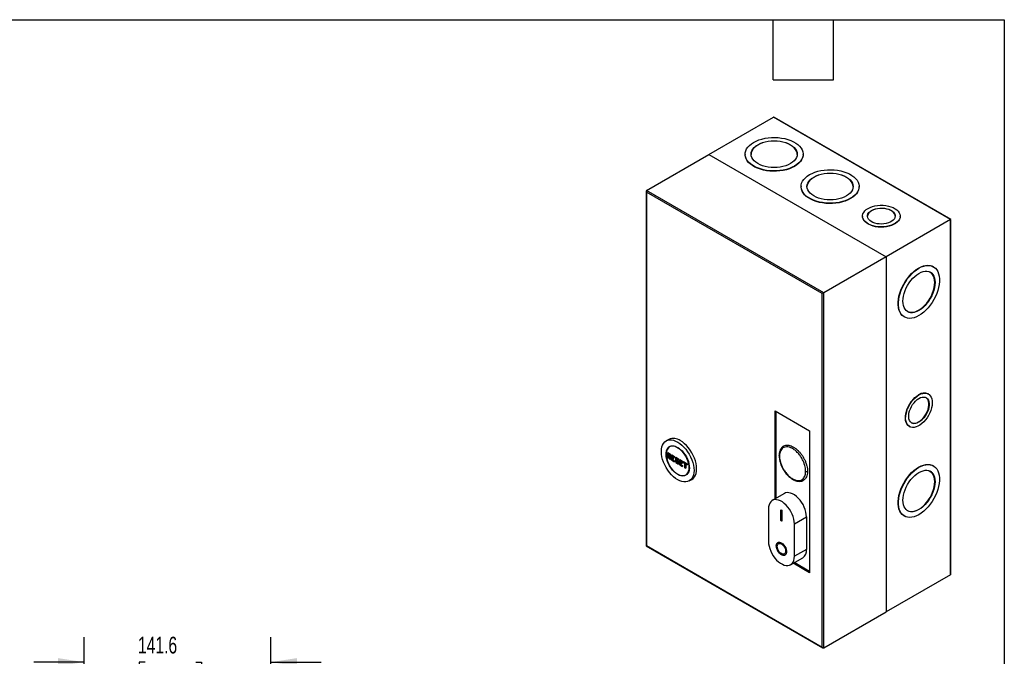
# Model space of a CAD drawing. Header units: millimetres. Extents: x 38 to 1638, y 38 to 1257.
# Tile 5 of 5: x 892 to 1638, y 774 to 1257. Entities that reach past the tile are written whole.
import ezdxf

# ---------------------------------------------------------------- set-up
doc = ezdxf.new("R2010")
doc.units = ezdxf.units.MM
doc.header["$LTSCALE"] = 6
doc.layers.add('DIMENSIONS', color=140, linetype='Continuous', lineweight=25)
doc.layers.add('TEXT', color=140, linetype='Continuous', lineweight=25)
doc.styles.add('SLDTEXTSTYLE0', font='TXT', dxfattribs={"width": 0.7})
doc.dimstyles.new('SLDDIMSTYLE1', dxfattribs={"dimtxt": 12.948047, "dimasz": 19.812, "dimexe": 0, "dimexo": 0.0625, "dimgap": 3.237012, "dimtad": 0, "dimtih": 1, "dimtoh": 1, "dimdec": 1, "dimrnd": 1e-09, "dimzin": 12, "dimdsep": 46, "dimtxsty": 'SLDTEXTSTYLE0', "dimsah": 1, "dimcen": 0.09, "dimadec": 0, "dimazin": 3, "dimtfac": 1, "dimtdec": 1, "dimtmove": 0, "dimatfit": 0, "dimfxl": 0, "dimfrac": 2, "dimtolj": 1, "dimtzin": 12, "dimarcsym": 0})

# ---------------------------------------------------------------- blocks, each defined once
blk = doc.blocks.new('_D_2')
at = {"layer": 'DIMENSIONS'}
for p, q in [((940.49, 711.24), (940.49, 788.95)), ((1082.09, 686.04), (1082.09, 788.95)), ((940.49, 769.9), (902.39, 769.9)), ((986.71, 769.9), (982.36, 769.9)), ((982.36, 769.9), (982.36, 749.32)), ((1025.19, 769.9), (1029.54, 769.9)), ((1029.54, 769.9), (1029.54, 749.32)), ((1082.09, 769.9), (1120.19, 769.9)), ((982.36, 749.32), (986.71, 749.32)), ((1029.54, 749.32), (1025.19, 749.32))]:
    blk.add_line(p, q, dxfattribs=at)
for points in [[(940.49, 769.9), (920.67, 772.95), (920.67, 766.85)], [(1082.09, 769.9), (1101.9, 766.85), (1101.9, 772.95)]]:
    blk.add_solid(points, dxfattribs=at)
at = {"layer": 'DIMENSIONS', "char_height": 12.7, "attachment_point": 1, "style": 'SLDTEXTSTYLE0'}
for s, insert in [('141.6', (981.33, 789.17)), ('5.57', (986.71, 765.7))]:
    blk.add_mtext(s, dxfattribs=dict(at, insert=insert))

msp = doc.modelspace()

# ---------------------------------------------------------------- linework, layer by layer
for p, q in [((1414.33, 1155.05), (1463.19, 1183.25)), ((1597.54, 1105.7), (1463.19, 1183.25)), ((1597.77, 1105.83), (1463.76, 1183.2)), ((1367.02, 1127.74), (1414.33, 1155.05)), ((1414.33, 1155.05), (1548.68, 1077.49)), ((1441.76, 1155.25), (1441.76, 1155.01)), ((1485.76, 1155.01), (1485.76, 1155.25)), ((1501.37, 1050.18), (1367.02, 1127.74)), ((1484.18, 1130.76), (1484.18, 1130.51)), ((1528.18, 1130.51), (1528.18, 1130.76)), ((1366.79, 1127.22), (1366.79, 858.14)), ((1500.24, 1049.53), (1367.02, 1126.43)), ((1367.02, 1126.43), (1367.02, 858.28)), ((1530.82, 1108.31), (1530.82, 1108.06)), ((1597.54, 1105.7), (1548.68, 1077.49)), ((1559.32, 1108.06), (1559.32, 1108.31)), ((1597.54, 836.24), (1597.54, 1105.7)), ((1597.77, 836.75), (1597.77, 1105.83)), ((1548.68, 1077.49), (1501.37, 1050.18)), ((1548.68, 1077.49), (1548.68, 808.03)), ((1584.58, 1069.85), (1584.36, 1069.97)), ((1500.24, 781.37), (1500.24, 1049.53)), ((1501.37, 780.72), (1501.37, 1050.18)), ((1562.35, 1031.84), (1562.56, 1031.72)), ((1580.71, 973.33), (1580.5, 973.45)), ((1464.53, 893.82), (1464.53, 960.56)), ((1464.53, 960.56), (1490.7, 945.46)), ((1465.38, 894.31), (1465.38, 960.07)), ((1566.22, 948.72), (1566.43, 948.6)), ((1490.7, 945.46), (1490.7, 837.67)), ((1383.87, 938.84), (1381.89, 937.7)), ((1385.61, 933.84), (1384.49, 933.2)), ((1383.01, 928.91), (1383.01, 924.87)), ((1383.04, 928.97), (1385.16, 927.75)), ((1383.04, 928.97), (1383.04, 928.81)), ((1383.04, 928.81), (1385.02, 927.67)), ((1383.04, 924.89), (1383.04, 928.81)), ((1384.28, 926.05), (1383.46, 926.52)), ((1383.46, 926.52), (1383.46, 924.65)), ((1383.53, 926.45), (1383.46, 926.52)), ((1383.53, 926.97), (1383.53, 928.12)), ((1383.53, 928.12), (1384.52, 927.55)), ((1383.53, 928.12), (1383.61, 928.04)), ((1383.53, 926.97), (1383.68, 927.06)), ((1384.52, 926.4), (1383.53, 926.97)), ((1383.53, 926.45), (1384.27, 926.03)), ((1383.61, 928.04), (1384.5, 927.53)), ((1383.61, 926.41), (1383.61, 924.56)), ((1383.68, 927.06), (1383.68, 928)), ((1384.5, 926.58), (1383.68, 927.06)), ((1384.27, 926.03), (1384.28, 926.05)), ((1384.27, 926.03), (1384.7, 923.9)), ((1384.72, 923.92), (1384.28, 926.05)), ((1384.52, 927.55), (1384.5, 927.53)), ((1384.5, 927.53), (1384.5, 926.5)), ((1384.5, 926.5), (1384.52, 926.4)), ((1384.52, 927.55), (1384.52, 926.4)), ((1385.02, 925.63), (1384.7, 925.81)), ((1384.7, 925.81), (1385.14, 923.68)), ((1385.02, 927.67), (1385.16, 927.75)), ((1385.02, 927.67), (1385.02, 925.63)), ((1385.16, 927.75), (1385.16, 925.54)), ((1386.12, 927.11), (1386.12, 923.08)), ((1386.15, 927.18), (1388.27, 925.95)), ((1386.15, 927.18), (1386.15, 927.01)), ((1386.15, 927.01), (1388.13, 925.87)), ((1386.15, 923.1), (1386.15, 927.01)), ((1388.13, 925.22), (1386.58, 926.12)), ((1386.58, 925.14), (1386.58, 926.12)), ((1386.65, 926.04), (1386.58, 926.12)), ((1386.65, 926.04), (1388.2, 925.14)), ((1386.72, 926), (1386.72, 925.22)), ((1388.27, 925.95), (1388.13, 925.87)), ((1388.13, 925.87), (1388.13, 925.22)), ((1388.27, 925.95), (1388.27, 925.14)), ((1383.01, 924.87), (1383.04, 924.89)), ((1383.01, 924.87), (1383.53, 924.57)), ((1383.46, 924.65), (1383.04, 924.89)), ((1383.61, 924.56), (1383.46, 924.65)), ((1384.7, 923.9), (1384.72, 923.92)), ((1384.7, 923.9), (1385.23, 923.6)), ((1385.14, 923.68), (1384.72, 923.92)), ((1384.79, 925.73), (1385.09, 925.55)), ((1384.87, 925.68), (1385.3, 923.58)), ((1385.16, 925.54), (1385.02, 925.63)), ((1386.12, 923.08), (1386.15, 923.1)), ((1386.12, 923.08), (1388.2, 921.88)), ((1388.13, 921.95), (1386.15, 923.1)), ((1386.72, 925.22), (1386.58, 925.14)), ((1387.42, 924.65), (1386.58, 925.14)), ((1386.58, 924.48), (1387.42, 923.99)), ((1386.58, 923.5), (1386.58, 924.48)), ((1386.65, 924.41), (1386.58, 924.48)), ((1386.58, 923.5), (1386.72, 923.59)), ((1386.58, 923.5), (1388.13, 922.61)), ((1386.65, 924.41), (1387.49, 923.92)), ((1386.72, 925.22), (1387.57, 924.73)), ((1386.72, 924.37), (1386.72, 923.59)), ((1386.72, 923.59), (1388.27, 922.69)), ((1387.57, 924.73), (1387.42, 924.65)), ((1387.42, 923.99), (1387.42, 924.65)), ((1387.57, 923.91), (1387.42, 923.99)), ((1387.57, 924.73), (1387.57, 923.91)), ((1388.27, 925.14), (1388.13, 925.22)), ((1388.27, 922.69), (1388.13, 922.61)), ((1388.13, 922.61), (1388.13, 921.95)), ((1388.27, 921.87), (1388.13, 921.95)), ((1388.27, 922.69), (1388.27, 921.87)), ((1389.16, 925.36), (1389.16, 922.96)), ((1389.16, 922.96), (1389.19, 922.97)), ((1389.16, 922.96), (1390.61, 922.12)), ((1389.16, 922.09), (1389.16, 921.32)), ((1389.16, 921.32), (1389.19, 921.34)), ((1389.16, 921.32), (1391.24, 920.12)), ((1389.19, 925.42), (1391.31, 924.2)), ((1389.19, 925.42), (1389.19, 925.26)), ((1389.19, 925.26), (1391.17, 924.12)), ((1389.19, 922.97), (1389.19, 925.26)), ((1390.64, 922.14), (1389.19, 922.97)), ((1389.19, 922.16), (1390.61, 921.34)), ((1389.19, 921.99), (1389.19, 922.16)), ((1389.19, 921.99), (1389.19, 921.34)), ((1389.19, 921.99), (1390.64, 921.16)), ((1391.17, 920.2), (1389.19, 921.34)), ((1391.17, 923.3), (1389.62, 924.2)), ((1389.62, 924.2), (1389.62, 923.22)), ((1389.69, 924.12), (1389.62, 924.2)), ((1389.76, 923.3), (1389.62, 923.22)), ((1389.62, 923.22), (1391.17, 922.32)), ((1389.69, 924.12), (1391.24, 923.23)), ((1389.76, 924.08), (1389.76, 923.3)), ((1389.76, 923.3), (1391.31, 922.4)), ((1390.61, 922.12), (1390.64, 922.14)), ((1390.61, 922.12), (1390.61, 921.25)), ((1390.61, 921.25), (1390.64, 921.16)), ((1390.64, 921.16), (1390.64, 922.14)), ((1391.31, 924.2), (1391.17, 924.12)), ((1391.17, 924.12), (1391.17, 923.3)), ((1391.31, 923.22), (1391.17, 923.3)), ((1391.31, 922.4), (1391.17, 922.32)), ((1391.17, 922.32), (1391.17, 920.2)), ((1391.31, 920.12), (1391.17, 920.2)), ((1391.31, 924.2), (1391.31, 923.22)), ((1391.31, 922.4), (1391.31, 920.12)), ((1392.2, 923.6), (1392.2, 919.57)), ((1392.2, 919.57), (1392.23, 919.58)), ((1392.2, 919.57), (1394.28, 918.37)), ((1392.23, 923.67), (1394.35, 922.44)), ((1392.23, 923.67), (1392.23, 923.5)), ((1392.23, 923.5), (1394.21, 922.36)), ((1392.23, 919.58), (1392.23, 923.5)), ((1394.21, 918.44), (1392.23, 919.58)), ((1394.21, 921.71), (1392.66, 922.61)), ((1392.66, 921.63), (1392.66, 922.61)), ((1392.73, 922.53), (1392.66, 922.61)), ((1392.8, 921.71), (1392.66, 921.63)), ((1393.5, 921.14), (1392.66, 921.63)), ((1392.66, 920.97), (1393.5, 920.48)), ((1392.66, 919.99), (1392.66, 920.97)), ((1392.73, 920.9), (1392.66, 920.97)), ((1392.66, 919.99), (1392.8, 920.07)), ((1392.66, 919.99), (1394.21, 919.09)), ((1392.73, 922.53), (1394.28, 921.63)), ((1392.73, 920.9), (1393.58, 920.41)), ((1392.8, 922.49), (1392.8, 921.71)), ((1392.8, 921.71), (1393.65, 921.22)), ((1392.8, 920.86), (1392.8, 920.07)), ((1392.8, 920.07), (1394.35, 919.18)), ((1393.65, 921.22), (1393.5, 921.14)), ((1393.5, 920.48), (1393.5, 921.14)), ((1393.65, 920.4), (1393.5, 920.48)), ((1393.65, 921.22), (1393.65, 920.4)), ((1394.35, 922.44), (1394.21, 922.36)), ((1394.21, 922.36), (1394.21, 921.71)), ((1394.35, 921.63), (1394.21, 921.71)), ((1394.35, 919.18), (1394.21, 919.09)), ((1394.21, 919.09), (1394.21, 918.44)), ((1394.35, 918.36), (1394.21, 918.44)), ((1394.35, 922.44), (1394.35, 921.63)), ((1394.35, 919.18), (1394.35, 918.36)), ((1395.03, 921.97), (1395.03, 921.2)), ((1395.03, 921.2), (1395.06, 921.22)), ((1395.03, 921.2), (1396.09, 920.59)), ((1395.06, 922.03), (1397.89, 920.4)), ((1395.06, 922.03), (1395.06, 921.87)), ((1395.06, 921.87), (1397.75, 920.32)), ((1395.06, 921.22), (1395.06, 921.87)), ((1396.12, 920.61), (1395.06, 921.22)), ((1396.09, 920.59), (1396.12, 920.61)), ((1396.09, 920.59), (1396.09, 917.32)), ((1396.12, 917.34), (1396.12, 920.61)), ((1397.75, 919.67), (1396.69, 920.28)), ((1396.69, 920.28), (1396.69, 917.01)), ((1396.76, 920.2), (1396.69, 920.28)), ((1396.76, 920.2), (1397.82, 919.59)), ((1396.83, 920.16), (1396.83, 916.93)), ((1397.89, 920.4), (1397.75, 920.32)), ((1397.75, 920.32), (1397.75, 919.67)), ((1397.89, 919.59), (1397.75, 919.67)), ((1397.89, 920.4), (1397.89, 919.59)), ((1584.58, 918.79), (1584.36, 918.91)), ((1396.09, 917.32), (1396.12, 917.34)), ((1396.09, 917.32), (1396.76, 916.94)), ((1396.69, 917.01), (1396.12, 917.34)), ((1396.69, 917.01), (1396.83, 916.93)), ((1396.79, 911.89), (1397.9, 912.54)), ((1399.39, 907.39), (1401.37, 908.53)), ((1471.51, 897.85), (1462.32, 892.54)), ((1459.44, 886.18), (1459.44, 861.52)), ((1468.92, 885.52), (1469.62, 885.11)), ((1468.92, 877.36), (1468.92, 885.52)), ((1468.99, 885.48), (1468.99, 877.4)), ((1469.62, 885.11), (1469.62, 876.95)), ((1468.92, 877.36), (1468.99, 877.4)), ((1469.62, 876.95), (1468.92, 877.36)), ((1468.99, 877.4), (1469.62, 877.03)), ((1479.1, 874.83), (1488.29, 880.13)), ((1479.1, 850.17), (1479.1, 874.83)), ((1488.29, 880.13), (1488.29, 855.47)), ((1562.35, 880.78), (1562.56, 880.66)), ((1467.09, 859.86), (1467.02, 859.82)), ((1366.79, 858.14), (1500.81, 780.78)), ((1367.02, 858.28), (1500.24, 781.37)), ((1471.52, 852.03), (1471.59, 852.07)), ((1488.29, 855.47), (1479.1, 850.17)), ((1476.22, 843.8), (1485.41, 849.11)), ((1490.7, 837.67), (1478.15, 844.92)), ((1490.7, 838.65), (1479, 845.41)), ((1597.54, 836.24), (1548.68, 808.03)), ((1501.37, 780.72), (1548.68, 808.03))]:
    msp.add_line(p, q)
at = {"flags": 128}
for points in [[(1448.2, 1164.23), (1450.11, 1165.21), (1452.21, 1166.06), (1454.46, 1166.76), (1456.84, 1167.31), (1459.31, 1167.69), (1461.84, 1167.9), (1464.4, 1167.95), (1466.94, 1167.82), (1469.45, 1167.52), (1471.88, 1167.05), (1474.2, 1166.43), (1476.37, 1165.66), (1478.38, 1164.74), (1480.19, 1163.69), (1481.78, 1162.54), (1483.12, 1161.28), (1484.2, 1159.94), (1485.01, 1158.54), (1485.52, 1157.09), (1485.75, 1155.62), (1485.67, 1154.14), (1485.3, 1152.68), (1484.64, 1151.26), (1483.69, 1149.88), (1482.48, 1148.58), (1481.01, 1147.37), (1479.31, 1146.27), (1477.4, 1145.29), (1475.31, 1144.44), (1473.05, 1143.74), (1470.68, 1143.2), (1468.2, 1142.81), (1465.67, 1142.6), (1463.12, 1142.56), (1460.57, 1142.69), (1458.06, 1142.98), (1455.63, 1143.45), (1453.31, 1144.07), (1451.14, 1144.85), (1449.13, 1145.76), (1447.32, 1146.81), (1445.73, 1147.97), (1444.39, 1149.22), (1443.31, 1150.56), (1442.51, 1151.96), (1441.99, 1153.41), (1441.77, 1154.88), (1441.84, 1156.36), (1442.21, 1157.82), (1442.87, 1159.25), (1443.82, 1160.62), (1445.03, 1161.92), (1446.5, 1163.13), (1448.2, 1164.23)], [(1451.38, 1162.4), (1453.1, 1163.27), (1455.01, 1164), (1457.06, 1164.59), (1459.23, 1165.01), (1461.47, 1165.27), (1463.76, 1165.35), (1466.04, 1165.27), (1468.29, 1165.01), (1470.45, 1164.59), (1472.51, 1164), (1474.41, 1163.27), (1476.13, 1162.4), (1477.64, 1161.4), (1478.91, 1160.3), (1479.92, 1159.12), (1480.66, 1157.87), (1481.11, 1156.57), (1481.26, 1155.25), (1481.11, 1153.93), (1480.66, 1152.64), (1479.92, 1151.39), (1478.91, 1150.2), (1477.64, 1149.1), (1476.13, 1148.11), (1474.41, 1147.24), (1472.51, 1146.5), (1470.45, 1145.92), (1468.29, 1145.49), (1466.04, 1145.24), (1463.76, 1145.15), (1461.47, 1145.24), (1459.23, 1145.49), (1457.06, 1145.92), (1455.01, 1146.5), (1453.1, 1147.24), (1451.38, 1148.11), (1449.87, 1149.1), (1448.6, 1150.2), (1447.59, 1151.39), (1446.85, 1152.64), (1446.41, 1153.93), (1446.26, 1155.25), (1446.41, 1156.57), (1446.85, 1157.87), (1447.59, 1159.12), (1448.6, 1160.3), (1449.87, 1161.4), (1451.38, 1162.4)], [(1481.25, 1155.13), (1481.11, 1156.33), (1480.66, 1157.62), (1479.92, 1158.87), (1478.91, 1160.06), (1477.64, 1161.16), (1476.13, 1162.15), (1474.41, 1163.02), (1472.51, 1163.76), (1470.45, 1164.34), (1468.29, 1164.76), (1466.04, 1165.02), (1463.76, 1165.11), (1461.47, 1165.02), (1459.23, 1164.76), (1457.06, 1164.34), (1455.01, 1163.76), (1453.1, 1163.02), (1451.38, 1162.15)], [(1485.76, 1155.01), (1485.67, 1153.9), (1485.3, 1152.44), (1484.64, 1151.01), (1483.69, 1149.64), (1482.48, 1148.34), (1481.01, 1147.13), (1479.31, 1146.03), (1477.4, 1145.04), (1475.31, 1144.2), (1473.05, 1143.5), (1470.68, 1142.95), (1468.2, 1142.57), (1465.67, 1142.35), (1463.12, 1142.31), (1460.57, 1142.44), (1458.06, 1142.74), (1455.63, 1143.2), (1453.31, 1143.83), (1451.14, 1144.6), (1449.13, 1145.52), (1447.32, 1146.56), (1445.73, 1147.72), (1444.39, 1148.98), (1443.31, 1150.32), (1442.51, 1151.72), (1441.99, 1153.17), (1441.77, 1154.64), (1441.76, 1155.01)], [(1490.63, 1139.74), (1492.54, 1140.72), (1494.63, 1141.57), (1496.88, 1142.27), (1499.26, 1142.81), (1501.73, 1143.2), (1504.26, 1143.41), (1506.82, 1143.45), (1509.37, 1143.33), (1511.88, 1143.03), (1514.3, 1142.56), (1516.62, 1141.94), (1518.8, 1141.16), (1520.81, 1140.25), (1522.62, 1139.2), (1524.2, 1138.04), (1525.55, 1136.79), (1526.63, 1135.45), (1527.43, 1134.05), (1527.95, 1132.6), (1528.17, 1131.13), (1528.1, 1129.65), (1527.73, 1128.19), (1527.07, 1126.76), (1526.12, 1125.39), (1524.91, 1124.09), (1523.44, 1122.88), (1521.74, 1121.78), (1519.83, 1120.8), (1517.73, 1119.95), (1515.48, 1119.25), (1513.1, 1118.7), (1510.63, 1118.32), (1508.1, 1118.11), (1505.54, 1118.06), (1502.99, 1118.19), (1500.49, 1118.49), (1498.06, 1118.96), (1495.74, 1119.58), (1493.56, 1120.36), (1491.56, 1121.27), (1489.75, 1122.32), (1488.16, 1123.47), (1486.82, 1124.73), (1485.74, 1126.07), (1484.93, 1127.47), (1484.41, 1128.92), (1484.19, 1130.39), (1484.27, 1131.87), (1484.64, 1133.33), (1485.3, 1134.75), (1486.24, 1136.13), (1487.46, 1137.43), (1488.93, 1138.64), (1490.63, 1139.74)], [(1493.81, 1137.9), (1495.53, 1138.77), (1497.43, 1139.51), (1499.49, 1140.09), (1501.65, 1140.52), (1503.9, 1140.78), (1506.18, 1140.86), (1508.47, 1140.78), (1510.71, 1140.52), (1512.88, 1140.09), (1514.93, 1139.51), (1516.84, 1138.77), (1518.56, 1137.9), (1520.07, 1136.91), (1521.34, 1135.81), (1522.35, 1134.63), (1523.09, 1133.37), (1523.53, 1132.08), (1523.68, 1130.76), (1523.53, 1129.44), (1523.09, 1128.14), (1522.35, 1126.89), (1521.34, 1125.71), (1520.07, 1124.61), (1518.56, 1123.62), (1516.84, 1122.74), (1514.93, 1122.01), (1512.88, 1121.43), (1510.71, 1121), (1508.47, 1120.74), (1506.18, 1120.66), (1503.9, 1120.74), (1501.65, 1121), (1499.49, 1121.43), (1497.43, 1122.01), (1495.53, 1122.74), (1493.81, 1123.62), (1492.3, 1124.61), (1491.03, 1125.71), (1490.01, 1126.89), (1489.28, 1128.14), (1488.83, 1129.44), (1488.68, 1130.76), (1488.83, 1132.08), (1489.28, 1133.37), (1490.01, 1134.63), (1491.03, 1135.81), (1492.3, 1136.91), (1493.81, 1137.9)], [(1523.68, 1130.64), (1523.53, 1131.83), (1523.09, 1133.13), (1522.35, 1134.38), (1521.34, 1135.57), (1520.07, 1136.66), (1518.56, 1137.66), (1516.84, 1138.53), (1514.93, 1139.26), (1512.88, 1139.85), (1510.71, 1140.27), (1508.47, 1140.53), (1506.18, 1140.62), (1503.9, 1140.53), (1501.65, 1140.27), (1499.49, 1139.85), (1497.43, 1139.26), (1495.53, 1138.53), (1493.81, 1137.66)], [(1528.18, 1130.51), (1528.1, 1129.41), (1527.73, 1127.95), (1527.07, 1126.52), (1526.12, 1125.15), (1524.91, 1123.85), (1523.44, 1122.64), (1521.74, 1121.53), (1519.83, 1120.55), (1517.73, 1119.7), (1515.48, 1119), (1513.1, 1118.46), (1510.63, 1118.08), (1508.1, 1117.86), (1505.54, 1117.82), (1502.99, 1117.95), (1500.49, 1118.25), (1498.06, 1118.71), (1495.74, 1119.34), (1493.56, 1120.11), (1491.56, 1121.03), (1489.75, 1122.07), (1488.16, 1123.23), (1486.82, 1124.49), (1485.74, 1125.83), (1484.93, 1127.23), (1484.41, 1128.67), (1484.19, 1130.14), (1484.18, 1130.51)], [(1535, 1114.12), (1536.57, 1114.91), (1538.33, 1115.55), (1540.23, 1116.04), (1542.23, 1116.37), (1544.29, 1116.52), (1546.37, 1116.5), (1548.42, 1116.3), (1550.41, 1115.94), (1552.27, 1115.41), (1553.99, 1114.73), (1555.51, 1113.91), (1556.81, 1112.97), (1557.86, 1111.94), (1558.64, 1110.82), (1559.13, 1109.65), (1559.32, 1108.46), (1559.21, 1107.26), (1558.79, 1106.08), (1558.08, 1104.95), (1557.1, 1103.9), (1555.86, 1102.93), (1554.39, 1102.08), (1552.72, 1101.37), (1550.88, 1100.8), (1548.93, 1100.39), (1546.89, 1100.15), (1544.81, 1100.08), (1542.74, 1100.19), (1540.72, 1100.48), (1538.79, 1100.92), (1536.99, 1101.53), (1535.37, 1102.28), (1533.96, 1103.16), (1532.78, 1104.15), (1531.86, 1105.23), (1531.22, 1106.37), (1530.88, 1107.56), (1530.84, 1108.76), (1531.11, 1109.95), (1531.67, 1111.11), (1532.52, 1112.2), (1533.64, 1113.22), (1535, 1114.12)], [(1537.63, 1112.61), (1538.99, 1113.27), (1540.53, 1113.79), (1542.2, 1114.16), (1543.96, 1114.35), (1545.74, 1114.37), (1547.51, 1114.22), (1549.21, 1113.9), (1550.78, 1113.42), (1552.2, 1112.78), (1553.4, 1112.03), (1554.37, 1111.16), (1555.07, 1110.21), (1555.49, 1109.21), (1555.6, 1108.18), (1555.41, 1107.15), (1554.92, 1106.16), (1554.15, 1105.23), (1553.12, 1104.39), (1551.86, 1103.66), (1550.4, 1103.07), (1548.79, 1102.62), (1547.07, 1102.34), (1545.3, 1102.23), (1543.51, 1102.3), (1541.78, 1102.54), (1540.13, 1102.94), (1538.63, 1103.5), (1537.32, 1104.2), (1536.23, 1105.01), (1535.39, 1105.92), (1534.83, 1106.9), (1534.57, 1107.92), (1534.6, 1108.95), (1534.94, 1109.96), (1535.57, 1110.93), (1536.48, 1111.82), (1537.63, 1112.61)], [(1555.6, 1108.19), (1555.49, 1108.96), (1555.07, 1109.97), (1554.37, 1110.91), (1553.4, 1111.78), (1552.2, 1112.54), (1550.78, 1113.17), (1549.21, 1113.65), (1547.51, 1113.98), (1545.74, 1114.13), (1543.96, 1114.11), (1542.2, 1113.91), (1540.53, 1113.55), (1538.99, 1113.03), (1537.63, 1112.36)], [(1559.32, 1108.06), (1559.21, 1107.01), (1558.79, 1105.84), (1558.08, 1104.71), (1557.1, 1103.65), (1555.86, 1102.69), (1554.39, 1101.84), (1552.72, 1101.12), (1550.88, 1100.55), (1548.93, 1100.14), (1546.89, 1099.9), (1544.81, 1099.84), (1542.74, 1099.95), (1540.72, 1100.23), (1538.79, 1100.68), (1536.99, 1101.29), (1535.37, 1102.04), (1533.96, 1102.92), (1532.78, 1103.91), (1531.86, 1104.98), (1531.22, 1106.13), (1530.88, 1107.31), (1530.82, 1108.06)], [(1562.35, 1031.84), (1562.03, 1032.03), (1560.87, 1032.96), (1559.88, 1034.14), (1559.06, 1035.54), (1558.44, 1037.14), (1558.03, 1038.94), (1557.82, 1040.89), (1557.82, 1042.98), (1558.03, 1045.18), (1558.44, 1047.45), (1559.06, 1049.78), (1559.88, 1052.11), (1560.87, 1054.43), (1562.03, 1056.71), (1563.35, 1058.9), (1564.8, 1060.99), (1566.37, 1062.94), (1568.03, 1064.73), (1569.77, 1066.33), (1571.55, 1067.72), (1573.36, 1068.88)], [(1573.57, 1068.76), (1575.38, 1069.68), (1577.16, 1070.35), (1578.89, 1070.75), (1580.56, 1070.88), (1582.12, 1070.74), (1583.58, 1070.33), (1584.89, 1069.66), (1586.06, 1068.73), (1587.05, 1067.56), (1587.86, 1066.16), (1588.48, 1064.55), (1588.9, 1062.76), (1589.11, 1060.8), (1589.11, 1058.71), (1588.9, 1056.51), (1588.48, 1054.24), (1587.86, 1051.92), (1587.05, 1049.58), (1586.06, 1047.26), (1584.89, 1044.99), (1583.58, 1042.79), (1582.12, 1040.7), (1580.56, 1038.75), (1578.89, 1036.97), (1577.16, 1035.37), (1575.38, 1033.97), (1573.57, 1032.81), (1571.76, 1031.89), (1569.98, 1031.22), (1568.25, 1030.82), (1566.58, 1030.69), (1565.01, 1030.83), (1563.56, 1031.24), (1562.25, 1031.91), (1561.08, 1032.84), (1560.09, 1034.01), (1559.27, 1035.41), (1558.66, 1037.02), (1558.24, 1038.81), (1558.03, 1040.77), (1558.03, 1042.86), (1558.24, 1045.06), (1558.66, 1047.33), (1559.27, 1049.65), (1560.09, 1051.99), (1561.08, 1054.31), (1562.25, 1056.59), (1563.56, 1058.78), (1565.01, 1060.87), (1566.58, 1062.82), (1568.25, 1064.6), (1569.98, 1066.21), (1571.76, 1067.6), (1573.57, 1068.76)], [(1573.36, 1068.88), (1575.16, 1069.81), (1576.95, 1070.47), (1578.68, 1070.87), (1580.34, 1071.01), (1581.91, 1070.87), (1583.36, 1070.46), (1584.36, 1069.97)], [(1573.57, 1064.86), (1575.16, 1065.66), (1576.72, 1066.2), (1578.23, 1066.48), (1579.66, 1066.49), (1580.99, 1066.23), (1582.19, 1065.71), (1583.24, 1064.94), (1584.12, 1063.92), (1584.83, 1062.67), (1585.34, 1061.22), (1585.65, 1059.6), (1585.76, 1057.82), (1585.65, 1055.92), (1585.34, 1053.94), (1584.83, 1051.9), (1584.12, 1049.84), (1583.24, 1047.8), (1582.19, 1045.81), (1580.99, 1043.9), (1579.66, 1042.11), (1578.23, 1040.48), (1576.72, 1039.01), (1575.16, 1037.75), (1573.57, 1036.71), (1571.98, 1035.91), (1570.41, 1035.37), (1568.91, 1035.09), (1567.48, 1035.08), (1566.15, 1035.34), (1564.95, 1035.86), (1563.9, 1036.64), (1563.01, 1037.65), (1562.31, 1038.9), (1561.8, 1040.35), (1561.49, 1041.97), (1561.38, 1043.75), (1561.49, 1045.65), (1561.8, 1047.63), (1562.31, 1049.67), (1563.01, 1051.73), (1563.9, 1053.77), (1564.95, 1055.76), (1566.15, 1057.67), (1567.48, 1059.46), (1568.91, 1061.1), (1570.41, 1062.56), (1571.98, 1063.82), (1573.57, 1064.86)], [(1564.85, 1035.92), (1565.94, 1035.46), (1567.26, 1035.2), (1568.69, 1035.21), (1570.2, 1035.49), (1571.77, 1036.04), (1573.36, 1036.83), (1574.95, 1037.87), (1576.51, 1039.13), (1578.02, 1040.6), (1579.45, 1042.24), (1580.78, 1044.03), (1581.98, 1045.93), (1583.03, 1047.92), (1583.91, 1049.96), (1584.62, 1052.02), (1585.13, 1054.06), (1585.44, 1056.05), (1585.55, 1057.94), (1585.44, 1059.72), (1585.13, 1061.35), (1584.62, 1062.79), (1583.91, 1064.04), (1583.03, 1065.06), (1582.08, 1065.77)], [(1566.22, 948.72), (1566.09, 948.8), (1565.15, 949.56), (1564.38, 950.57), (1563.8, 951.81), (1563.43, 953.24), (1563.27, 954.84), (1563.32, 956.57), (1563.59, 958.4), (1564.06, 960.28), (1564.74, 962.19), (1565.6, 964.07), (1566.62, 965.88), (1567.79, 967.6), (1569.07, 969.17), (1570.45, 970.57), (1571.89, 971.77), (1573.36, 972.75)], [(1573.57, 972.63), (1575.04, 973.35), (1576.48, 973.81), (1577.86, 974), (1579.14, 973.91), (1580.31, 973.54), (1581.33, 972.9), (1582.19, 972.01), (1582.86, 970.89), (1583.34, 969.55), (1583.61, 968.03), (1583.66, 966.36), (1583.5, 964.58), (1583.13, 962.72), (1582.55, 960.82), (1581.78, 958.92), (1580.84, 957.07), (1579.74, 955.3), (1578.51, 953.65), (1577.18, 952.16), (1575.76, 950.85), (1574.31, 949.76), (1572.83, 948.91), (1571.37, 948.32), (1569.96, 947.99), (1568.63, 947.95), (1567.4, 948.18), (1566.3, 948.68), (1565.36, 949.44), (1564.59, 950.45), (1564.01, 951.68), (1563.64, 953.12), (1563.48, 954.72), (1563.53, 956.45), (1563.8, 958.28), (1564.28, 960.16), (1564.95, 962.06), (1565.81, 963.94), (1566.83, 965.76), (1568, 967.47), (1569.28, 969.05), (1570.66, 970.45), (1572.1, 971.65), (1573.57, 972.63)], [(1573.57, 969.96), (1574.85, 970.57), (1576.1, 970.93), (1577.27, 971.01), (1578.35, 970.82), (1579.3, 970.36), (1580.09, 969.65), (1580.7, 968.69), (1581.12, 967.53), (1581.33, 966.19), (1581.33, 964.7), (1581.12, 963.12), (1580.7, 961.47), (1580.09, 959.81), (1579.3, 958.18), (1578.35, 956.63), (1577.27, 955.2), (1576.1, 953.92), (1574.85, 952.84), (1573.57, 951.98), (1572.29, 951.36), (1571.04, 951), (1569.86, 950.92), (1568.79, 951.11), (1567.84, 951.57), (1567.05, 952.29), (1566.44, 953.24), (1566.02, 954.4), (1565.81, 955.74), (1565.81, 957.23), (1566.02, 958.82), (1566.44, 960.46), (1567.05, 962.12), (1567.84, 963.75), (1568.79, 965.3), (1569.86, 966.73), (1571.04, 968.01), (1572.29, 969.09), (1573.57, 969.96)], [(1567.96, 951.49), (1568.58, 951.23), (1569.65, 951.04), (1570.83, 951.13), (1572.08, 951.48), (1573.36, 952.1), (1574.64, 952.96), (1575.89, 954.04), (1577.06, 955.32), (1578.14, 956.75), (1579.09, 958.31), (1579.88, 959.93), (1580.49, 961.59), (1580.9, 963.24), (1581.12, 964.83), (1581.12, 966.31), (1580.9, 967.65), (1580.49, 968.82), (1579.88, 969.77), (1579.09, 970.48), (1578.97, 970.56)], [(1390.64, 936.83), (1392.26, 935.78), (1393.84, 934.5), (1395.38, 933.01), (1396.83, 931.35), (1398.17, 929.53), (1399.39, 927.6), (1400.46, 925.58), (1401.36, 923.5), (1402.07, 921.41), (1402.59, 919.34), (1402.91, 917.33), (1403.02, 915.4), (1402.91, 913.6), (1402.59, 911.95), (1402.07, 910.48), (1401.36, 909.21), (1400.46, 908.18), (1399.39, 907.39), (1398.17, 906.86), (1396.83, 906.6), (1395.38, 906.61), (1393.84, 906.89), (1392.26, 907.44), (1390.64, 908.26), (1389.03, 909.31), (1387.44, 910.59), (1385.91, 912.08), (1384.45, 913.74), (1383.11, 915.56), (1381.89, 917.49), (1380.82, 919.51), (1379.92, 921.59), (1379.21, 923.68), (1378.69, 925.75), (1378.37, 927.76), (1378.27, 929.69), (1378.37, 931.49), (1378.69, 933.14), (1379.21, 934.61), (1379.92, 935.88), (1380.82, 936.91), (1381.89, 937.7), (1383.11, 938.23), (1384.45, 938.49), (1385.91, 938.48), (1387.44, 938.2), (1389.03, 937.64), (1390.64, 936.83)], [(1390.64, 912.34), (1389.29, 913.24), (1387.97, 914.35), (1386.72, 915.66), (1385.56, 917.13), (1384.51, 918.73), (1383.61, 920.41), (1382.88, 922.15), (1382.32, 923.9), (1381.96, 925.61), (1381.81, 927.25), (1381.86, 928.78), (1382.12, 930.17), (1382.58, 931.38), (1383.22, 932.38), (1384.04, 933.14), (1385.02, 933.67), (1386.12, 933.93), (1387.34, 933.92), (1388.63, 933.65), (1389.96, 933.11), (1391.32, 932.33), (1392.65, 931.32), (1393.95, 930.1), (1395.16, 928.71), (1396.26, 927.17), (1397.24, 925.53), (1398.06, 923.81), (1398.71, 922.06), (1399.16, 920.33), (1399.42, 918.65), (1399.47, 917.05), (1399.32, 915.59), (1398.96, 914.29), (1398.41, 913.19), (1397.67, 912.3), (1396.77, 911.65), (1395.73, 911.26), (1394.56, 911.13), (1393.31, 911.27), (1391.99, 911.68), (1390.64, 912.34)], [(1381.94, 927.57), (1382.05, 925.93), (1382.37, 924.22), (1382.89, 922.46), (1383.6, 920.7), (1384.49, 918.99), (1385.53, 917.37), (1386.69, 915.88), (1387.95, 914.54), (1389.28, 913.41), (1390.64, 912.5), (1392, 911.84), (1393.33, 911.44), (1394.59, 911.32), (1395.75, 911.47), (1396.79, 911.89), (1397.68, 912.58), (1398.39, 913.51), (1398.91, 914.67), (1399.23, 916.01), (1399.34, 917.52), (1399.23, 919.16), (1398.91, 920.87), (1398.39, 922.63), (1397.68, 924.39), (1396.79, 926.1), (1395.75, 927.72), (1394.59, 929.21), (1393.33, 930.54), (1392, 931.68), (1390.64, 932.59), (1389.28, 933.25), (1387.95, 933.65), (1386.69, 933.77), (1385.53, 933.62), (1384.49, 933.2), (1383.6, 932.51), (1382.89, 931.58), (1382.37, 930.42), (1382.05, 929.07), (1381.94, 927.57)], [(1401.37, 908.53), (1401.37, 908.53), (1402.44, 909.32), (1403.34, 910.36), (1404.05, 911.62), (1404.57, 913.09), (1404.89, 914.74), (1405, 916.54), (1404.89, 918.47), (1404.57, 920.49), (1404.05, 922.56), (1403.34, 924.65), (1402.44, 926.72), (1401.37, 928.74), (1400.15, 930.68), (1398.81, 932.49), (1397.36, 934.16), (1395.82, 935.64), (1394.24, 936.92), (1392.62, 937.98)], [(1573.57, 917.7), (1575.38, 918.62), (1577.16, 919.29), (1578.89, 919.69), (1580.56, 919.82), (1582.12, 919.68), (1583.58, 919.27), (1584.89, 918.6), (1586.06, 917.67), (1587.05, 916.5), (1587.86, 915.1), (1588.48, 913.49), (1588.9, 911.7), (1589.11, 909.74), (1589.11, 907.65), (1588.9, 905.45), (1588.48, 903.18), (1587.86, 900.86), (1587.05, 898.52), (1586.06, 896.2), (1584.89, 893.93), (1583.58, 891.73), (1582.12, 889.64), (1580.56, 887.69), (1578.89, 885.91), (1577.16, 884.31), (1575.38, 882.91), (1573.57, 881.75), (1571.76, 880.83), (1569.98, 880.16), (1568.25, 879.76), (1566.58, 879.63), (1565.01, 879.77), (1563.56, 880.18), (1562.25, 880.85), (1561.08, 881.78), (1560.09, 882.95), (1559.27, 884.35), (1558.66, 885.96), (1558.24, 887.75), (1558.03, 889.71), (1558.03, 891.8), (1558.24, 894), (1558.66, 896.27), (1559.27, 898.59), (1560.09, 900.93), (1561.08, 903.25), (1562.25, 905.53), (1563.56, 907.72), (1565.01, 909.81), (1566.58, 911.76), (1568.25, 913.54), (1569.98, 915.15), (1571.76, 916.54), (1573.57, 917.7)], [(1573.36, 917.82), (1575.16, 918.75), (1576.95, 919.41), (1578.68, 919.81), (1580.34, 919.95), (1581.91, 919.81), (1583.36, 919.4), (1584.36, 918.91)], [(1562.35, 880.78), (1562.03, 880.97), (1560.87, 881.9), (1559.88, 883.08), (1559.06, 884.48), (1558.44, 886.08), (1558.03, 887.88), (1557.82, 889.83), (1557.82, 891.92), (1558.03, 894.12), (1558.44, 896.39), (1559.06, 898.72), (1559.88, 901.05), (1560.87, 903.37), (1562.03, 905.65), (1563.35, 907.84), (1564.8, 909.93), (1566.37, 911.88), (1568.03, 913.67), (1569.77, 915.27), (1571.55, 916.66), (1573.36, 917.82)], [(1573.57, 913.8), (1575.16, 914.6), (1576.72, 915.14), (1578.23, 915.42), (1579.66, 915.43), (1580.99, 915.17), (1582.19, 914.65), (1583.24, 913.88), (1584.12, 912.86), (1584.83, 911.61), (1585.34, 910.16), (1585.65, 908.54), (1585.76, 906.76), (1585.65, 904.86), (1585.34, 902.88), (1584.83, 900.84), (1584.12, 898.78), (1583.24, 896.74), (1582.19, 894.75), (1580.99, 892.84), (1579.66, 891.05), (1578.23, 889.41), (1576.72, 887.95), (1575.16, 886.69), (1573.57, 885.65), (1571.98, 884.85), (1570.41, 884.31), (1568.91, 884.03), (1567.48, 884.02), (1566.15, 884.28), (1564.95, 884.8), (1563.9, 885.58), (1563.01, 886.59), (1562.31, 887.84), (1561.8, 889.29), (1561.49, 890.91), (1561.38, 892.69), (1561.49, 894.59), (1561.8, 896.57), (1562.31, 898.61), (1563.01, 900.67), (1563.9, 902.71), (1564.95, 904.7), (1566.15, 906.61), (1567.48, 908.4), (1568.91, 910.04), (1570.41, 911.5), (1571.98, 912.76), (1573.57, 913.8)], [(1564.85, 884.86), (1565.94, 884.4), (1567.26, 884.14), (1568.69, 884.15), (1570.2, 884.43), (1571.77, 884.98), (1573.36, 885.77), (1574.95, 886.81), (1576.51, 888.07), (1578.02, 889.54), (1579.45, 891.18), (1580.78, 892.97), (1581.98, 894.87), (1583.03, 896.86), (1583.91, 898.9), (1584.62, 900.96), (1585.13, 903), (1585.44, 904.99), (1585.55, 906.88), (1585.44, 908.66), (1585.13, 910.29), (1584.62, 911.73), (1583.91, 912.98), (1583.03, 914), (1582.08, 914.71)], [(1488.29, 880.13), (1488.18, 881.89), (1487.86, 883.73), (1487.32, 885.62), (1486.58, 887.51), (1485.67, 889.37), (1484.59, 891.14), (1483.38, 892.8), (1482.05, 894.3), (1480.65, 895.61), (1479.2, 896.7), (1477.73, 897.55), (1476.28, 898.14), (1474.87, 898.45), (1473.55, 898.47), (1472.34, 898.22), (1471.51, 897.85)], [(1479.1, 874.83), (1478.99, 876.58), (1478.66, 878.42), (1478.13, 880.31), (1477.39, 882.21), (1476.48, 884.06), (1475.4, 885.84), (1474.19, 887.49), (1472.86, 888.99), (1471.46, 890.3), (1470.01, 891.4), (1468.54, 892.24), (1467.08, 892.83), (1465.68, 893.14), (1464.36, 893.17), (1463.14, 892.91), (1462.07, 892.38), (1461.15, 891.58), (1460.42, 890.54), (1459.88, 889.27), (1459.55, 887.8), (1459.44, 886.18)], [(1459.44, 861.52), (1459.55, 859.76), (1459.88, 857.92), (1460.42, 856.03), (1461.15, 854.14), (1462.07, 852.28), (1463.14, 850.51), (1464.36, 848.85), (1465.68, 847.35), (1467.08, 846.04), (1468.54, 844.95), (1470.01, 844.1), (1471.46, 843.51), (1472.86, 843.2), (1474.19, 843.18), (1475.4, 843.43), (1476.48, 843.96), (1477.39, 844.76), (1478.13, 845.81), (1478.66, 847.07), (1478.99, 848.54), (1479.1, 850.17)], [(1465.38, 858.17), (1465.49, 859.14), (1465.8, 859.95), (1466.29, 860.53), (1466.95, 860.87), (1467.73, 860.94), (1468.6, 860.74), (1469.5, 860.28), (1470.39, 859.58), (1471.22, 858.69), (1471.94, 857.65), (1472.52, 856.52), (1472.93, 855.35), (1473.13, 854.21), (1473.13, 853.17), (1472.93, 852.28), (1472.52, 851.58), (1471.94, 851.12), (1471.22, 850.91), (1470.39, 850.98), (1469.5, 851.31), (1468.6, 851.89), (1467.73, 852.69), (1466.95, 853.66), (1466.29, 854.76), (1465.8, 855.91), (1465.49, 857.07), (1465.38, 858.17)], [(1466.09, 857.76), (1466.2, 858.65), (1466.52, 859.35), (1467.02, 859.82), (1467.68, 860.02), (1468.45, 859.95), (1469.27, 859.6), (1470.09, 859), (1470.86, 858.19), (1471.52, 857.22), (1472.03, 856.17), (1472.34, 855.1), (1472.45, 854.09), (1472.34, 853.2), (1472.03, 852.5), (1471.52, 852.03), (1470.86, 851.82), (1470.09, 851.9), (1469.27, 852.25), (1468.45, 852.85), (1467.68, 853.66), (1467.02, 854.62), (1466.52, 855.68), (1466.2, 856.75), (1466.09, 857.76)], [(1467.09, 859.86), (1467.75, 860.06), (1468.52, 859.99), (1469.34, 859.64), (1470.17, 859.04), (1470.93, 858.23), (1471.59, 857.26), (1472.1, 856.21), (1472.42, 855.14), (1472.52, 854.13), (1472.42, 853.24), (1472.1, 852.54), (1471.59, 852.07), (1471.59, 852.07)], [(1465.45, 858.21), (1465.56, 857.11), (1465.87, 855.95), (1466.36, 854.8), (1467.02, 853.7), (1467.8, 852.73), (1468.67, 851.93), (1469.57, 851.35), (1470.46, 851.02), (1471.29, 850.95), (1472.01, 851.16), (1472.09, 851.2)]]:
    msp.add_lwpolyline(points, dxfattribs=at)
for centre, radius, start, end in [((1455.08, 1154.07), 8.89, 114.61052, 173.14178), ((1497.51, 1129.58), 8.89, 114.61052, 173.14178), ((1539.73, 1107.58), 5.22, 113.78605, 173.35548), ((1577.53, 967.02), 7.09, 65.26229, 126.04816), ((1387.49, 930.78), 8.84, 54.53278, 114.15676), ((1468.12, 858.52), 2.69, 124.69229, 186.61989), ((1481.46, 854.73), 6.88, 305.1318, 6.18038)]:
    msp.add_arc(centre, radius, start, end)
for centre, major_axis, ratio, start_param, end_param in [((1463.76, 1182.27), (-0.566, 0.98), 0.577335, 5.497828, 6.283145), ((1367.59, 1126.76), (-0.566, 0.98), 0.577335, 6.283145, 7.853941), ((1596.97, 1105.37), (0.8, 0.462), 0.00007, 0.000041, 0.785358), ((1500.81, 1049.85), (0.8, 0.462), 0.00007, 0.785358, 2.356154), ((1384.77, 925.85), (-0.096, 0.133), 0.497498, 1.520425, 2.305904), ((1385.21, 923.72), (-0.096, 0.133), 0.497498, 1.520425, 3.091221), ((1367.59, 858.61), (0.8, 0.462), 0.00007, 2.356154, 3.141552), ((1596.97, 837.22), (-0.566, 0.98), 0.577335, 3.141552, 3.92695), ((1500.81, 781.7), (-0.566, 0.98), 0.577335, 1.570756, 3.141552)]:
    msp.add_ellipse(centre, major_axis=major_axis, ratio=ratio, start_param=start_param, end_param=end_param)
for points, knots in [([(1470.96, 933.82), (1470.56, 933.55), (1469.84, 933.06), (1469.06, 932.12), (1468.56, 931.26), (1468.19, 930.42), (1467.87, 929.41), (1467.62, 928.11), (1467.58, 927.09), (1467.56, 926.55)], [0, 0, 0, 0, 0.191065, 0.344552, 0.465048, 0.558164, 0.683931, 0.834349, 1, 1, 1, 1]), ([(1470.94, 933.78), (1471, 933.83), (1471.46, 934.17), (1472.52, 934.46), (1474.07, 934.59), (1475.76, 934.3), (1477.53, 933.64), (1479.33, 932.6), (1481.1, 931.24), (1482.79, 929.58), (1484.37, 927.68), (1485.77, 925.57), (1486.97, 923.34), (1487.93, 921.03), (1488.59, 918.78), (1489, 916.65), (1489.05, 915.36), (1489.07, 914.71)], [0, 0, 0, 0, 0.012252, 0.083664, 0.155076, 0.226488, 0.2979, 0.369312, 0.440725, 0.512137, 0.583549, 0.654961, 0.726373, 0.797785, 0.869197, 0.934599, 1, 1, 1, 1]), ([(1467.56, 926.55), (1467.6, 925.72), (1467.68, 924.14), (1468.22, 921.8), (1468.89, 919.82), (1469.84, 917.6), (1471.31, 914.97), (1473.18, 912.55), (1474.89, 910.8), (1476.31, 909.6), (1477.74, 908.64), (1478.95, 908), (1479.89, 907.62), (1480.64, 907.37), (1481.44, 907.18), (1482.37, 907.05), (1483.48, 907.05), (1484.75, 907.25), (1485.55, 907.64), (1485.97, 907.85)], [0, 0, 0, 0, 0.084004, 0.160251, 0.22109, 0.270404, 0.372203, 0.478855, 0.535946, 0.595149, 0.654684, 0.707818, 0.739043, 0.76684, 0.797933, 0.833761, 0.880164, 0.936115, 1, 1, 1, 1]), ([(1467.86, 926.14), (1467.77, 926.21), (1467.6, 926.33), (1467.59, 926.48), (1467.58, 926.55)], [0, 0, 0, 0, 0.540716, 1, 1, 1, 1]), ([(1487.66, 914.71), (1487.66, 915.19), (1487.63, 915.71), (1487.51, 916.85), (1487.41, 917.47), (1487.11, 918.81), (1486.91, 919.54), (1486.39, 921.07), (1486.07, 921.88), (1485.28, 923.55), (1484.81, 924.42), (1483.72, 926.15), (1483.1, 927.01), (1481.73, 928.64), (1480.98, 929.42), (1479.41, 930.79), (1478.58, 931.38), (1476.93, 932.34), (1476.11, 932.69), (1474.53, 933.14), (1473.78, 933.23), (1472.41, 933.18), (1471.79, 933.03), (1470.7, 932.57), (1470.23, 932.24), (1469.44, 931.48), (1469.12, 931.04), (1468.6, 930.11), (1468.4, 929.62), (1468.11, 928.62), (1468.01, 928.11), (1467.88, 927.11), (1467.86, 926.62), (1467.86, 926.14)], [0, 0, 0, 0, 0.0625, 0.0625, 0.125, 0.125, 0.1875, 0.1875, 0.25, 0.25, 0.3125, 0.3125, 0.375, 0.375, 0.4375, 0.4375, 0.5, 0.5, 0.5625, 0.5625, 0.625, 0.625, 0.6875, 0.6875, 0.75, 0.75, 0.8125, 0.8125, 0.875, 0.875, 0.9375, 0.9375, 1, 1, 1, 1]), ([(1467.86, 926.14), (1467.86, 925.67), (1467.88, 925.15), (1468.01, 924.01), (1468.11, 923.39), (1468.4, 922.04), (1468.6, 921.32), (1469.12, 919.79), (1469.44, 918.98), (1470.23, 917.3), (1470.7, 916.44), (1471.79, 914.71), (1472.41, 913.85), (1473.78, 912.21), (1474.53, 911.44), (1476.11, 910.07), (1476.93, 909.47), (1478.58, 908.52), (1479.41, 908.17), (1480.98, 907.72), (1481.73, 907.63), (1483.1, 907.68), (1483.72, 907.82), (1484.81, 908.29), (1485.28, 908.62), (1486.07, 909.38), (1486.39, 909.82), (1486.91, 910.75), (1487.11, 911.24), (1487.41, 912.24), (1487.51, 912.75), (1487.63, 913.75), (1487.66, 914.24), (1487.66, 914.71)], [0, 0, 0, 0, 0.0625, 0.0625, 0.125, 0.125, 0.1875, 0.1875, 0.25, 0.25, 0.3125, 0.3125, 0.375, 0.375, 0.4375, 0.4375, 0.5, 0.5, 0.5625, 0.5625, 0.625, 0.625, 0.6875, 0.6875, 0.75, 0.75, 0.8125, 0.8125, 0.875, 0.875, 0.9375, 0.9375, 1, 1, 1, 1]), ([(1489.07, 914.71), (1489.05, 914.18), (1489.01, 912.97), (1488.63, 911.3), (1487.96, 909.77), (1487.05, 908.57), (1486.27, 908.07), (1485.89, 907.83)], [0, 0, 0, 0, 0.168533, 0.381009, 0.593486, 0.805963, 1, 1, 1, 1]), ([(1487.66, 914.71), (1487.74, 914.67), (1487.84, 914.62), (1488.09, 914.56), (1488.23, 914.55), (1488.5, 914.55), (1488.64, 914.56), (1488.88, 914.62), (1488.99, 914.67), (1489.07, 914.71)], [0, 0, 0, 0, 0.25, 0.25, 0.5, 0.5, 0.75, 0.75, 1, 1, 1, 1])]:
    msp.add_open_spline(points, degree=3, knots=knots)
at = {"layer": 'TEXT'}
for p, q in [((38.1, 1257.3), (1638.3, 1257.3)), ((1463.04, 1211.58), (1463.04, 1257.3)), ((1508.76, 1211.58), (1508.76, 1257.3)), ((1638.3, 1257.3), (1638.3, 38.1)), ((1463.04, 1211.58), (1508.76, 1211.58))]:
    msp.add_line(p, q, dxfattribs=at)

# ---------------------------------------------------------------- dimensions: what is measured, and where the dimension line sits
at = {"layer": 'DIMENSIONS'}
dim = msp.add_linear_dim(base=(940.49, 769.9), p1=(1082.09, 678.42), p2=(940.49, 703.62), dimstyle='SLDDIMSTYLE1', dxfattribs=at)
dim.commit()
dim.dimension.update_dxf_attribs({"geometry": '_D_2', "text_midpoint": (1005.95, 769.9), "dimtype": 160})

doc.saveas('drawing.dxf')
